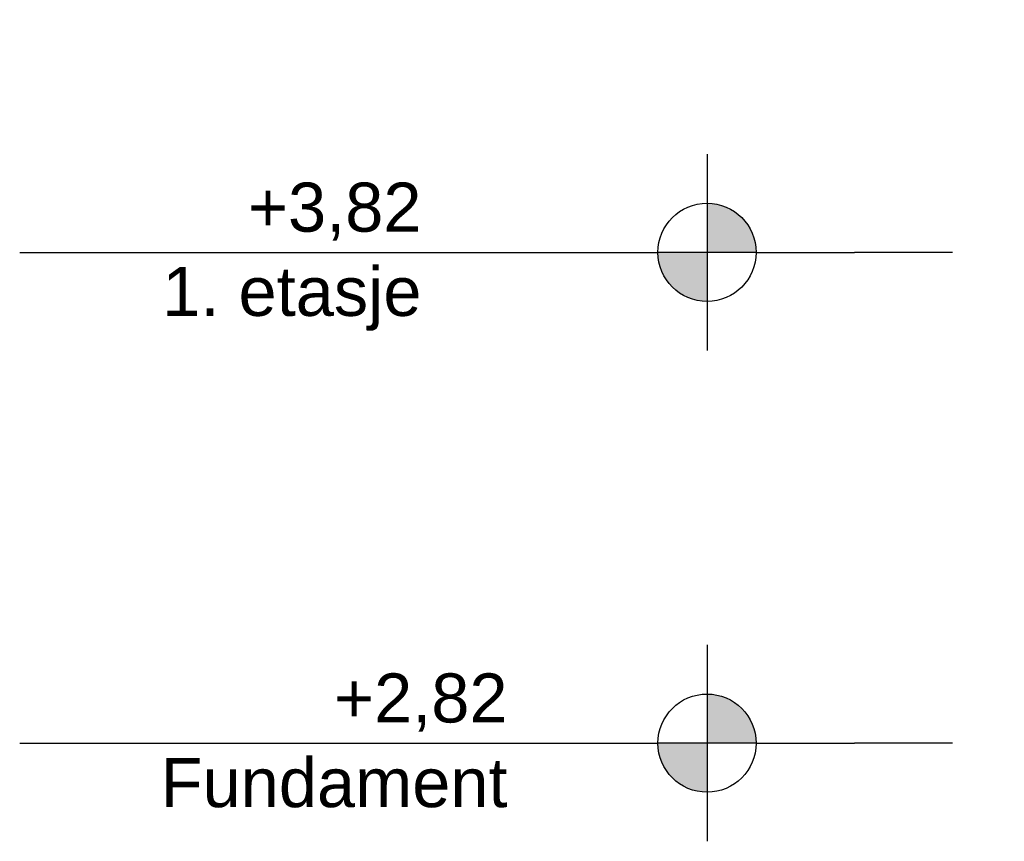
# Model space of a CAD drawing. Header units: millimetres. Extents: x -82116 to -58113, y 850 to 13065.
# Tile 1 of 78: x -82116 to -80111, y 2620 to 4294. Entities that reach past the tile are written whole.
import ezdxf

# ---------------------------------------------------------------- set-up
doc = ezdxf.new("R2010")
doc.units = ezdxf.units.MM
doc.header["$LTSCALE"] = 0.5
doc.header["$MEASUREMENT"] = 0
doc.linetypes.add('PLINE', pattern=[0])
doc.layers.add('832- Tekst bygning(Nye konstruksjoner)', color=7, linetype='Continuous')
doc.styles.add('GENERATED_STYLE_2', font='arial.ttf')
doc.dimstyles.new('GENERATED_STYLE__1', dxfattribs={"dimtxt": 0.18, "dimasz": 182.4, "dimexe": 0.18, "dimexo": 0.0625, "dimgap": 0, "dimtad": 0, "dimtih": 1, "dimtoh": 1, "dimdec": 4, "dimzin": 0, "dimdsep": 46, "dimcen": 0.09, "dimadec": 0, "dimazin": 0, "dimtfac": 1, "dimtdec": 4, "dimtmove": 0, "dimatfit": 3, "dimldrblk": 'ARROWHEAD_5', "dimfxl": 1, "dimtolj": 1, "dimtzin": 0, "dimarcsym": 0})

# ---------------------------------------------------------------- blocks, each defined once
blk = doc.blocks.new('ARROWHEAD_5')
at = {"linetype": 'Continuous'}
blk.add_hatch(color=256, dxfattribs=at).paths.add_polyline_path([(-1, 0.2679), (0, 0), (-1, -0.2679)])
blk.add_line((0, 0), (-1, 0), dxfattribs=at)

msp = doc.modelspace()

# ---------------------------------------------------------------- hatches: boundary and pattern name
at = {"linetype": 'Continuous'}
for points in [[(-80716.3, 3820), (-80616.3, 3820, 0.414214), (-80716.3, 3920)], [(-80716.3, 3820), (-80816.3, 3820, 0.414214), (-80716.3, 3720)], [(-80716.3, 2820), (-80616.3, 2820, 0.414214), (-80716.3, 2920)], [(-80716.3, 2820), (-80816.3, 2820, 0.414214), (-80716.3, 2720)]]:
    msp.add_hatch(color=256, dxfattribs=at).paths.add_polyline_path(points)

# ---------------------------------------------------------------- linework, layer by layer
at = {"linetype": 'PLINE'}
for p, q in [((-80716.3, 4020), (-80716.3, 3620)), ((-82116.3, 3820), (-80816.3, 3820)), ((-80616.3, 3820), (-80816.3, 3820)), ((-80616.3, 3820), (-80416.3, 3820)), ((-80316.3, 3820), (-80416.3, 3820)), ((-80216.3, 3820), (-80316.3, 3820)), ((-80716.3, 3020), (-80716.3, 2620)), ((-82116.3, 2820), (-80816.3, 2820)), ((-80616.3, 2820), (-80816.3, 2820)), ((-80616.3, 2820), (-80416.3, 2820)), ((-80316.3, 2820), (-80416.3, 2820)), ((-80216.3, 2820), (-80316.3, 2820))]:
    msp.add_line(p, q, dxfattribs=at)
for centre in [(-80716.3, 3820), (-80716.3, 2820)]:
    msp.add_circle(centre, 100, dxfattribs=at)

# ---------------------------------------------------------------- texts
at = {"char_height": 100, "attachment_point": 3, "style": 'GENERATED_STYLE_2'}
for s, insert, line_spacing_factor in [('\\A1;{\\pqr;\\pt0;\\fArial|b0|i0|c0|p0;\\W1.000000;+3,82\\P\\pqr;\\pt0;\\fArial|b0|i0|c0|p0;\\W1.000000;\\fArial|b0|i0|c0|p0;\\W1.000000;\\fArial|b0|i0|c0|p0;\\W1.000000;1. etasje}', (-81297.9, 3962.1), 1.029493), ('\\A1;{\\pqr;\\pt0;\\fArial|b0|i0|c0|p0;\\W1.000000;+2,82\\P\\pqr;\\pt0;\\fArial|b0|i0|c0|p0;\\W1.000000;\\fArial|b0|i0|c0|p0;\\W1.000000;\\fArial|b0|i0|c0|p0;\\W1.000000;Fundament}', (-81122.6, 2962.1), 1.034704)]:
    msp.add_mtext(s, dxfattribs=dict(at, insert=insert, line_spacing_factor=line_spacing_factor))

# ---------------------------------------------------------------- leaders
at = {"layer": '832- Tekst bygning(Nye konstruksjoner)', "linetype": 'PLINE', "annotation_type": 0, "has_hookline": 1, "hookline_direction": 1}
for points, text_width in [([(-77877.2, 4241), (-79865.9, 4286.5)], 1461.8), ([(-77877.2, 3334.7), (-79614.4, 3380.2)], 1211.8)]:
    msp.add_leader(points, dimstyle='GENERATED_STYLE__1', dxfattribs=dict(at, text_width=text_width))

doc.saveas('drawing.dxf')
